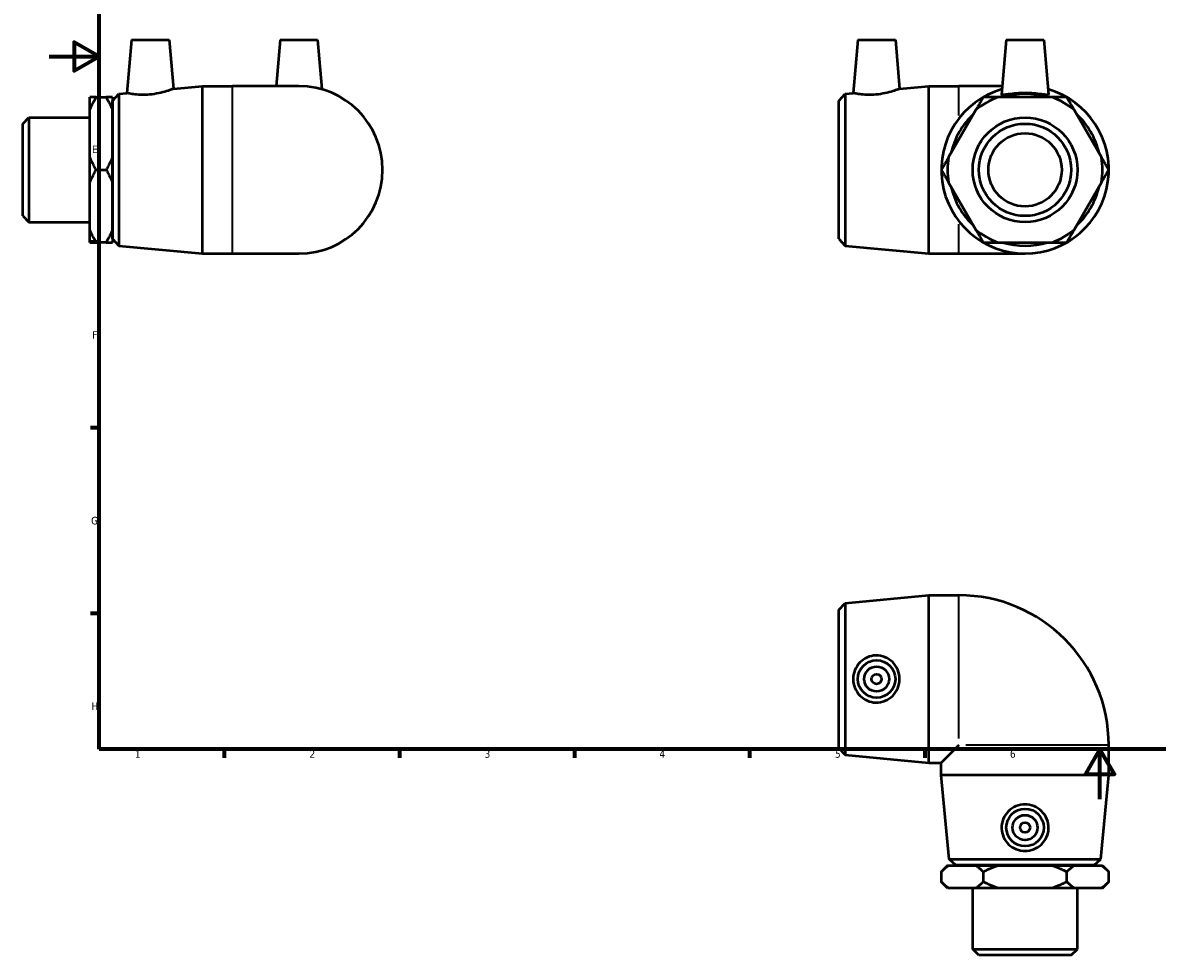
# Model space of a CAD drawing. Header units: millimetres. Extents: x -11 to 897, y -62 to 622.
# Tile 1 of 3: x -11 to 443, y -62 to 311. Entities that reach past the tile are written whole.
import ezdxf

# ---------------------------------------------------------------- set-up
doc = ezdxf.new("R2010")
doc.units = ezdxf.units.MM
for name, color, linetype, lineweight in [('Border (ANSI)', 7, 'Continuous', 70), ('Visible (ANSI)', 7, 'Continuous', 50), ('Visible Narrow (ANSI)', 7, 'Continuous', 35)]:
    doc.layers.add(name, color=color, linetype=linetype, lineweight=lineweight)
doc.styles.add('Note Text (ANSI)', font='tahoma.ttf')

# ---------------------------------------------------------------- blocks, each defined once
blk = doc.blocks.new('Borders Default Border')
at = {"layer": 'Border (ANSI)'}
for p, q in [((20, 222.75), (16.55, 222.75)), ((20, 148.5), (16.55, 148.5)), ((20, 74.25), (16.55, 74.25)), ((70.08, 20), (70.08, 16.55)), ((140.17, 20), (140.17, 16.55)), ((210.25, 20), (210.25, 16.55)), ((280.33, 20), (280.33, 16.55)), ((350.42, 20), (350.42, 16.55))]:
    blk.add_line(p, q, dxfattribs=at)
at = {"layer": 'Border (ANSI)', "flags": 128}
for points in [[(20, 20), (20, 574), (821, 574), (821, 20), (20, 20)], [(0, 297), (20, 297), (10, 302.77), (10, 291.23), (20, 297)], [(420.5, 0), (420.5, 20), (414.73, 10), (426.27, 10), (420.5, 20)]]:
    blk.add_lwpolyline(points, dxfattribs=at)
at = {"layer": 'Border (ANSI)', "color": 230, "true_color": 0xff0080, "char_height": 3.05, "attachment_point": 7, "style": 'Note Text (ANSI)'}
for s, insert in [('E', (17.21, 258.35)), ('F', (17.29, 184.1)), ('G', (16.81, 109.79)), ('H', (16.97, 35.6)), ('1', (34.35, 16.55)), ('2', (104.2, 16.55)), ('3', (174.26, 16.49)), ('4', (244.23, 16.55)), ('5', (314.48, 16.49)), ('6', (384.49, 16.49))]:
    blk.add_mtext(s, dxfattribs=dict(at, insert=insert))

msp = doc.modelspace()

# ---------------------------------------------------------------- linework, layer by layer
at = {"layer": 'Visible (ANSI)'}
for p, q in [((33.059, 303.677), (31.194, 282.361)), ((33.059, 303.677), (48.059, 303.677)), ((48.059, 303.677), (49.772, 284.09)), ((92.459, 303.677), (90.84, 285.177)), ((92.459, 303.677), (107.459, 303.677)), ((107.459, 303.677), (109.191, 283.88)), ((323.639, 303.677), (321.775, 282.361)), ((323.639, 303.677), (338.639, 303.677)), ((338.639, 303.677), (340.353, 284.09)), ((383.039, 303.677), (381.125, 281.795)), ((383.039, 303.677), (398.039, 303.677)), ((398.039, 303.677), (399.954, 281.795)), ((25.459, 279.327), (27.948, 282.059)), ((27.948, 282.059), (31.194, 282.361)), ((27.948, 282.059), (27.948, 221.296)), ((49.772, 284.09), (61.459, 285.177)), ((61.459, 218.177), (61.459, 285.177)), ((61.459, 285.177), (73.459, 285.177)), ((99.959, 285.177), (73.459, 285.177)), ((316.039, 279.327), (318.529, 282.059)), ((318.529, 282.059), (321.775, 282.361)), ((318.529, 282.059), (318.529, 221.296)), ((340.353, 284.09), (352.039, 285.177)), ((352.039, 218.177), (352.039, 285.177)), ((352.039, 285.177), (364.039, 285.177)), ((381.421, 285.177), (364.039, 285.177)), ((16.359, 275.643), (16.359, 280.689)), ((18.859, 280.689), (22.859, 280.689)), ((25.359, 280.689), (25.359, 275.643)), ((25.459, 224.027), (25.459, 279.327)), ((316.039, 224.027), (316.039, 279.327)), ((401.463, 280.689), (379.616, 280.689)), ((-10.541, 270.132), (-8.041, 272.632)), ((-8.041, 272.632), (-8.041, 230.722)), ((-8.041, 272.632), (16.359, 272.632)), ((16.359, 256.724), (16.359, 275.643)), ((25.359, 276.677), (25.459, 276.677)), ((25.359, 275.643), (25.359, 256.724)), ((370.876, 275.643), (359.953, 256.724)), ((421.126, 256.724), (410.203, 275.643)), ((-10.541, 233.222), (-10.541, 270.132)), ((16.359, 246.631), (16.359, 256.724)), ((25.359, 256.724), (25.359, 246.631)), ((18.859, 251.677), (22.859, 251.677)), ((16.359, 227.712), (16.359, 246.631)), ((25.359, 246.631), (25.359, 227.712)), ((359.953, 246.631), (370.876, 227.712)), ((410.203, 227.712), (421.126, 246.631)), ((-10.541, 233.222), (-8.041, 230.722)), ((-8.041, 230.722), (16.359, 230.722)), ((16.359, 222.666), (16.359, 227.712)), ((25.359, 227.712), (25.359, 222.666)), ((22.859, 222.666), (18.859, 222.666)), ((25.359, 226.677), (25.459, 226.677)), ((25.459, 224.027), (27.948, 221.296)), ((316.039, 224.027), (318.529, 221.296)), ((379.616, 222.666), (401.463, 222.666)), ((27.948, 221.296), (61.459, 218.177)), ((61.459, 218.177), (73.459, 218.177)), ((73.459, 218.177), (99.959, 218.177)), ((318.529, 221.296), (352.039, 218.177)), ((352.039, 218.177), (364.039, 218.177)), ((364.039, 218.177), (390.539, 218.177)), ((316.039, 75.679), (318.529, 78.41)), ((318.529, 78.41), (352.039, 81.529)), ((318.529, 78.41), (318.529, 17.647)), ((352.039, 14.529), (352.039, 81.529)), ((352.039, 81.529), (364.039, 81.529)), ((316.039, 20.379), (316.039, 75.679)), ((316.039, 20.379), (318.529, 17.647)), ((364.039, 21.529), (357.039, 14.529)), ((424.039, 9.529), (424.039, 21.529)), ((318.529, 17.647), (352.039, 14.529)), ((352.039, 14.529), (357.039, 14.529)), ((357.039, 9.529), (357.039, 14.529)), ((424.039, 9.529), (357.039, 9.529)), ((360.158, -23.982), (357.039, 9.529)), ((420.921, -23.982), (424.039, 9.529)), ((359.539, -26.571), (357.039, -29.071)), ((359.539, -26.571), (359.953, -26.571)), ((359.953, -26.571), (370.876, -26.571)), ((360.158, -23.982), (420.921, -23.982)), ((362.889, -26.471), (360.158, -23.982)), ((418.189, -26.471), (362.889, -26.471)), ((365.539, -26.571), (365.539, -26.471)), ((370.876, -26.571), (379.616, -26.571)), ((379.616, -26.571), (401.463, -26.571)), ((401.463, -26.571), (410.203, -26.571)), ((410.203, -26.571), (421.126, -26.571)), ((415.539, -26.571), (415.539, -26.471)), ((418.189, -26.471), (420.921, -23.982)), ((421.126, -26.571), (421.539, -26.571)), ((421.539, -26.571), (424.039, -29.071)), ((357.039, -29.071), (357.039, -33.071)), ((373.789, -29.071), (373.789, -33.071)), ((407.289, -33.071), (407.289, -29.071)), ((424.039, -33.071), (424.039, -29.071)), ((359.539, -35.571), (357.039, -33.071)), ((359.953, -35.571), (359.539, -35.571)), ((370.876, -35.571), (359.953, -35.571)), ((369.584, -59.971), (369.584, -35.571)), ((379.616, -35.571), (370.876, -35.571)), ((401.463, -35.571), (379.616, -35.571)), ((410.203, -35.571), (401.463, -35.571)), ((421.126, -35.571), (410.203, -35.571)), ((411.494, -59.971), (411.494, -35.571)), ((421.539, -35.571), (421.126, -35.571)), ((421.539, -35.571), (424.039, -33.071)), ((369.584, -59.971), (411.494, -59.971)), ((372.084, -62.471), (369.584, -59.971)), ((408.994, -62.471), (372.084, -62.471)), ((408.994, -62.471), (411.494, -59.971))]:
    msp.add_line(p, q, dxfattribs=at)
for centre, radius in [((390.539, 251.677), 20.955), ((390.539, 251.677), 18.455), ((390.539, 251.677), 14.668), ((331.139, 48.029), 7.5), ((331.139, 48.029), 5), ((331.139, 48.029), 2), ((390.539, -11.371), 7.5), ((390.539, -11.371), 5), ((390.539, -11.371), 2)]:
    msp.add_circle(centre, radius, dxfattribs=at)
for centre, radius, start, end in [((99.959, 251.677), 33.5, 270, 90), ((390.539, 251.677), 33.5, 105.99676, 74.00324), ((390.539, 251.677), 30.382, 72.72954, 107.27046), ((390.539, 251.677), 31, 110.63147, 129.36853), ((390.539, 251.677), 31, 50.63147, 69.36853), ((390.539, 251.677), 30.382, 132.72954, 167.27046), ((390.539, 251.677), 30.382, 12.72954, 47.27046), ((390.539, 251.677), 31, 170.63147, 189.36853), ((390.539, 251.677), 31, 350.63147, 9.36853), ((390.539, 251.677), 30.382, 192.72954, 227.27046), ((390.539, 251.677), 30.382, 312.72954, 347.27046), ((390.539, 251.677), 31, 230.63147, 249.36853), ((390.539, 251.677), 31, 290.63147, 309.36853), ((390.539, 251.677), 30.382, 252.72954, 287.27046), ((364.039, 21.529), 60, 0, 90)]:
    msp.add_arc(centre, radius, start, end, dxfattribs=at)
for points, knots in [([(40.224, 281.764), (39.077, 281.662), (37.857, 281.628), (35.626, 281.698), (34.615, 281.797), (33.022, 282.006), (32.332, 282.131), (31.418, 282.31), (31.194, 282.361), (31.194, 282.361)], [0, 0, 0, 0, 0.3456235, 0.3456235, 0.691247, 0.691247, 1.0392222, 1.0392222, 1.3871974, 1.3871974, 1.3871974, 1.3871974]), ([(49.772, 284.09), (49.772, 284.09), (49.531, 283.994), (48.567, 283.64), (47.844, 283.385), (46.169, 282.869), (45.097, 282.572), (42.736, 282.071), (41.444, 281.872), (40.224, 281.764)], [4.23051, 4.23051, 4.23051, 4.23051, 4.5908223, 4.5908223, 4.9511347, 4.9511347, 5.3188799, 5.3188799, 5.6866251, 5.6866251, 5.6866251, 5.6866251]), ([(330.805, 281.764), (329.658, 281.662), (328.438, 281.628), (326.207, 281.698), (325.196, 281.797), (323.603, 282.006), (322.913, 282.131), (321.999, 282.31), (321.775, 282.361), (321.775, 282.361)], [0, 0, 0, 0, 0.3456235, 0.3456235, 0.691247, 0.691247, 1.0392222, 1.0392222, 1.3871974, 1.3871974, 1.3871974, 1.3871974]), ([(340.353, 284.09), (340.353, 284.09), (340.112, 283.994), (339.148, 283.64), (338.425, 283.385), (336.75, 282.869), (335.678, 282.572), (333.317, 282.071), (332.025, 281.872), (330.805, 281.764)], [4.23051, 4.23051, 4.23051, 4.23051, 4.5908223, 4.5908223, 4.9511347, 4.9511347, 5.3188799, 5.3188799, 5.6866251, 5.6866251, 5.6866251, 5.6866251]), ([(399.951, 281.764), (399.919, 281.662), (399.655, 281.628), (398.661, 281.698), (397.93, 281.797), (396.268, 282.006), (395.221, 282.131), (392.937, 282.31), (391.699, 282.361), (389.38, 282.361), (388.142, 282.31), (385.858, 282.131), (384.811, 282.006), (383.149, 281.797), (382.418, 281.698), (381.424, 281.628), (381.16, 281.662), (381.125, 281.774), (381.124, 281.784), (381.125, 281.796)], [0, 0, 0, 0, 0.3456235, 0.3456235, 0.691247, 0.691247, 1.0392222, 1.0392222, 1.3871974, 1.3871974, 1.7351726, 1.7351726, 2.0831478, 2.0831478, 2.4287713, 2.4287713, 2.7743949, 2.7743949, 2.8078379, 2.8078379, 2.8078379, 2.8078379]), ([(330.805, 38.618), (329.658, 38.649), (328.438, 38.913), (326.207, 39.907), (325.196, 40.638), (323.603, 42.3), (322.913, 43.347), (321.999, 45.631), (321.775, 46.869), (321.775, 49.189), (321.999, 50.426), (322.913, 52.71), (323.603, 53.757), (325.196, 55.419), (326.207, 56.15), (328.438, 57.145), (329.658, 57.408), (332.025, 57.474), (333.317, 57.252), (335.678, 56.298), (336.75, 55.567), (338.425, 53.888), (339.148, 52.832), (340.112, 50.504), (340.353, 49.23), (340.353, 46.828), (340.112, 45.554), (339.148, 43.225), (338.425, 42.169), (336.75, 40.491), (335.678, 39.76), (333.317, 38.806), (332.025, 38.584), (330.805, 38.618)], [0, 0, 0, 0, 0.3456235, 0.3456235, 0.691247, 0.691247, 1.0392222, 1.0392222, 1.3871974, 1.3871974, 1.7351726, 1.7351726, 2.0831478, 2.0831478, 2.4287713, 2.4287713, 2.7743949, 2.7743949, 3.1421401, 3.1421401, 3.5098853, 3.5098853, 3.8701976, 3.8701976, 4.23051, 4.23051, 4.5908223, 4.5908223, 4.9511347, 4.9511347, 5.3188799, 5.3188799, 5.6866251, 5.6866251, 5.6866251, 5.6866251]), ([(399.951, -11.706), (399.919, -12.853), (399.655, -14.073), (398.661, -16.303), (397.93, -17.315), (396.268, -18.908), (395.221, -19.598), (392.937, -20.512), (391.699, -20.736), (389.38, -20.736), (388.142, -20.512), (385.858, -19.598), (384.811, -18.908), (383.149, -17.315), (382.418, -16.303), (381.424, -14.073), (381.16, -12.853), (381.094, -10.485), (381.317, -9.194), (382.27, -6.832), (383.001, -5.76), (384.68, -4.086), (385.736, -3.363), (388.065, -2.398), (389.338, -2.158), (391.741, -2.158), (393.014, -2.398), (395.343, -3.363), (396.399, -4.086), (398.078, -5.76), (398.809, -6.832), (399.762, -9.194), (399.985, -10.485), (399.951, -11.706)], [0, 0, 0, 0, 0.3456235, 0.3456235, 0.691247, 0.691247, 1.0392222, 1.0392222, 1.3871974, 1.3871974, 1.7351726, 1.7351726, 2.0831478, 2.0831478, 2.4287713, 2.4287713, 2.7743949, 2.7743949, 3.1421401, 3.1421401, 3.5098853, 3.5098853, 3.8701976, 3.8701976, 4.23051, 4.23051, 4.5908223, 4.5908223, 4.9511347, 4.9511347, 5.3188799, 5.3188799, 5.6866251, 5.6866251, 5.6866251, 5.6866251])]:
    msp.add_open_spline(points, degree=3, knots=knots, dxfattribs=at)
msp.add_open_spline([(399.954, 281.796), (399.955, 281.784), (399.954, 281.774), (399.951, 281.764)], degree=3, dxfattribs=at)
for points in [[(16.359, 275.643), (17.345, 278.068), (18.859, 280.689)], [(18.859, 280.689), (17.345, 280.689), (16.359, 280.689)], [(22.859, 280.689), (24.372, 278.068), (25.359, 275.643)], [(25.359, 280.689), (24.372, 280.689), (22.859, 280.689)], [(373.789, 280.689), (372.276, 278.068), (370.876, 275.643)], [(379.616, 280.689), (376.816, 280.689), (373.789, 280.689)], [(407.289, 280.689), (404.263, 280.689), (401.463, 280.689)], [(410.203, 275.643), (408.803, 278.068), (407.289, 280.689)], [(18.859, 251.677), (17.345, 254.298), (16.359, 256.724)], [(25.359, 256.724), (24.372, 254.298), (22.859, 251.677)], [(359.953, 256.724), (358.553, 254.298), (357.039, 251.677)], [(424.039, 251.677), (422.526, 254.298), (421.126, 256.724)], [(16.359, 246.631), (17.345, 249.056), (18.859, 251.677)], [(22.859, 251.677), (24.372, 249.056), (25.359, 246.631)], [(357.039, 251.677), (358.553, 249.056), (359.953, 246.631)], [(421.126, 246.631), (422.526, 249.056), (424.039, 251.677)], [(18.859, 222.666), (17.345, 225.286), (16.359, 227.712)], [(25.359, 227.712), (24.372, 225.286), (22.859, 222.666)], [(370.876, 227.712), (372.276, 225.286), (373.789, 222.666)], [(407.289, 222.666), (408.803, 225.286), (410.203, 227.712)], [(16.359, 222.666), (17.345, 222.666), (18.859, 222.666)], [(22.859, 222.666), (24.372, 222.666), (25.359, 222.666)], [(373.789, 222.666), (376.816, 222.666), (379.616, 222.666)], [(401.463, 222.666), (404.263, 222.666), (407.289, 222.666)], [(357.039, -29.071), (358.553, -27.558), (359.953, -26.571)], [(370.876, -26.571), (372.276, -27.558), (373.789, -29.071)], [(373.789, -29.071), (376.816, -27.558), (379.616, -26.571)], [(401.463, -26.571), (404.263, -27.558), (407.289, -29.071)], [(407.289, -29.071), (408.803, -27.558), (410.203, -26.571)], [(421.126, -26.571), (422.526, -27.558), (424.039, -29.071)], [(359.953, -35.571), (358.553, -34.584), (357.039, -33.071)], [(373.789, -33.071), (372.276, -34.584), (370.876, -35.571)], [(379.616, -35.571), (376.816, -34.584), (373.789, -33.071)], [(407.289, -33.071), (404.263, -34.584), (401.463, -35.571)], [(410.203, -35.571), (408.803, -34.584), (407.289, -33.071)], [(424.039, -33.071), (422.526, -34.584), (421.126, -35.571)]]:
    msp.add_rational_spline(points, [1, 1.00410586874, 1], degree=2, dxfattribs=at)
at = {"layer": 'Visible Narrow (ANSI)'}
for p, q in [((73.459, 218.59), (73.459, 284.765)), ((364.039, 273.359), (364.039, 285.143)), ((364.039, 218.212), (364.039, 229.996)), ((364.039, 24.271), (364.039, 81.271)), ((423.782, 21.529), (366.782, 21.529))]:
    msp.add_line(p, q, dxfattribs=at)

# ---------------------------------------------------------------- block references
msp.add_blockref('Borders Default Border', (0, 0))

doc.saveas('drawing.dxf')
